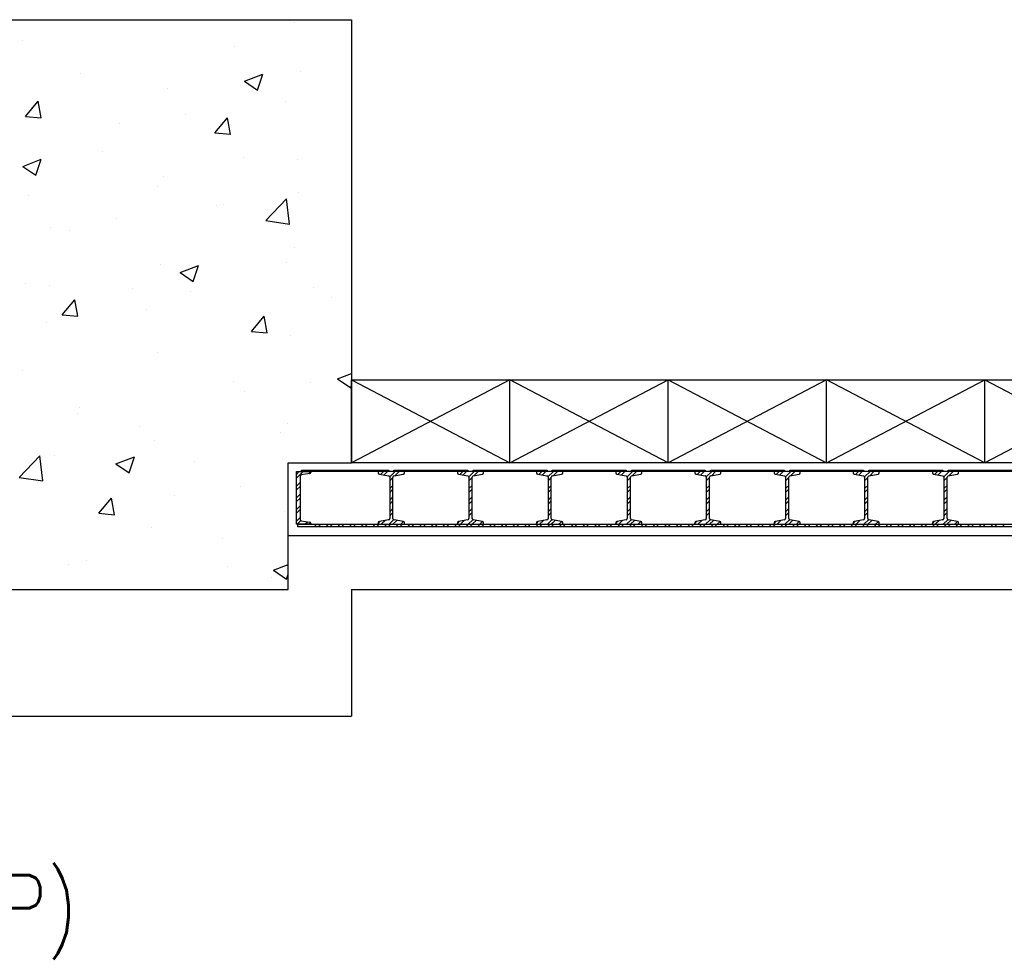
# Model space of a CAD drawing. Header units: inches. Extents: x -9715 to 32893, y -15613 to -1138.
# Tile 35 of 256: x 8374 to 8561, y -11989 to -11811. Entities that reach past the tile are written whole.
import ezdxf

# ---------------------------------------------------------------- set-up
doc = ezdxf.new("R2010")
doc.units = ezdxf.units.IN
doc.header["$MEASUREMENT"] = 0
doc.layers.get('0').update_dxf_attribs({"color": 252})
for name, color, linetype in [('DOOR', 1, 'Continuous'), ('S-ANNO-TEXT', 2, 'Continuous'), ('S1', 2, 'Continuous'), ('S2', 7, 'Continuous'), ('S6', 1, 'Continuous')]:
    doc.layers.add(name, color=color, linetype=linetype)
doc.styles.add('125', font='romans.shx', dxfattribs={"width": 0.8, "height": 2})

# ---------------------------------------------------------------- blocks, each defined once
blk = doc.blocks.new('*X155')
at = {"color": 0}
for p, q in [((1893.98, 929.61), (1893.98, 929.61)), ((1842.42, 926.14), (1842.42, 926.14)), ((1882.6, 925.01), (1882.6, 925.01)), ((1853.44, 920), (1853.44, 920)), ((1895.09, 920.28), (1895.09, 920.28)), ((1884.47, 918.49), (1887.97, 919.83)), ((1884.47, 918.49), (1886.96, 916.81)), ((1886.96, 916.81), (1887.97, 919.83)), ((1869.84, 917.07), (1869.84, 917.07)), ((1843, 911.84), (1845.41, 914.71)), ((1845.99, 911.57), (1845.41, 914.71)), ((1892.3, 914.72), (1892.3, 914.72)), ((1844.16, 913.55), (1844.16, 913.55)), ((1843, 911.84), (1845.99, 911.57)), ((1873.36, 912.22), (1873.36, 912.22)), ((1878.87, 908.7), (1881.28, 911.57)), ((1881.85, 908.43), (1881.28, 911.57)), ((1860.85, 910.57), (1860.85, 910.57)), ((1878.87, 908.7), (1881.85, 908.44)), ((1857.55, 905.19), (1857.55, 905.19)), ((1842.46, 902.36), (1845.96, 903.7)), ((1844.95, 900.68), (1845.96, 903.7)), ((1884.25, 904.06), (1884.25, 904.06)), ((1894.48, 903.63), (1894.48, 903.63)), ((1842.46, 902.36), (1844.95, 900.68)), ((1869.23, 900.43), (1869.23, 900.43)), ((1868.1, 898.47), (1868.1, 898.47)), ((1843.56, 896.91), (1843.56, 896.91)), ((1888.55, 892.13), (1892.44, 896.19)), ((1893, 891.44), (1892.45, 896.19)), ((1894.79, 897.34), (1894.79, 897.34)), ((1879.15, 894.99), (1879.15, 894.99)), ((1880.53, 895.17), (1880.53, 895.17)), ((1860.21, 892.5), (1860.21, 892.5)), ((1888.55, 892.13), (1893, 891.44)), ((1847.69, 890.85), (1847.69, 890.85)), ((1851.37, 890.17), (1851.37, 890.17)), ((1893.88, 886.99), (1893.88, 886.99)), ((1868.62, 883.78), (1868.62, 883.78)), ((1872.31, 882.23), (1875.81, 883.57)), ((1874.79, 880.55), (1875.81, 883.57)), ((1892.51, 884.19), (1892.51, 884.19)), ((1872.31, 882.23), (1874.79, 880.55)), ((1842.95, 880.26), (1842.95, 880.26)), ((1847.61, 879.77), (1847.61, 879.77)), ((1863.35, 879.19), (1863.35, 879.19)), ((1897.57, 879.43), (1897.57, 879.43)), ((1849.94, 874.23), (1852.35, 877.1)), ((1852.93, 873.96), (1852.35, 877.1)), ((1874.3, 878.64), (1874.3, 878.64)), ((1900.99, 877.51), (1900.99, 877.51)), ((1865.99, 875.27), (1865.99, 875.27)), ((1849.94, 874.23), (1852.93, 873.96)), ((1885.8, 871.09), (1888.21, 873.96)), ((1888.79, 870.82), (1888.21, 873.96)), ((1847.06, 872.78), (1847.06, 872.78)), ((1885.8, 871.09), (1888.79, 870.83)), ((1893.27, 870.34), (1893.27, 870.34)), ((1868.01, 867.14), (1868.01, 867.14)), ((1842.34, 863.62), (1842.34, 863.62)), ((1902.15, 862.1), (1904.78, 863.11)), ((1902.15, 862.1), (1904.64, 860.42)), ((1882.45, 861.69), (1882.45, 861.69)), ((1896.93, 861.36), (1896.93, 861.36)), ((1904.64, 860.42), (1904.78, 860.83)), ((1884.42, 859.71), (1884.42, 859.71)), ((1853.29, 856.69), (1853.29, 856.69)), ((1852.84, 855.55), (1852.84, 855.55)), ((1864.56, 853.09), (1864.56, 853.09)), ((1892.66, 853.7), (1892.66, 853.7)), ((1891.25, 851.96), (1891.25, 851.96)), ((1867.4, 850.5), (1867.4, 850.5)), ((1841.82, 843.43), (1845.71, 847.49)), ((1846.26, 842.74), (1845.71, 847.48)), ((1848.41, 847.5), (1848.41, 847.5)), ((1860.14, 845.97), (1863.64, 847.32)), ((1862.63, 844.29), (1863.64, 847.31)), ((1860.14, 845.97), (1862.63, 844.29)), ((1875.1, 846.38), (1875.1, 846.38)), ((1841.82, 843.43), (1846.26, 842.74)), ((1883.78, 841.64), (1883.78, 841.64)), ((1871.26, 839.99), (1871.26, 839.99)), ((1856.88, 836.62), (1859.29, 839.49)), ((1859.87, 836.35), (1859.29, 839.49)), ((1856.88, 836.62), (1859.87, 836.35)), ((1892.05, 837.05), (1892.05, 837.05)), ((1866.8, 833.85), (1866.8, 833.85)), ((1892.74, 833.48), (1892.78, 833.52)), ((1892.74, 833.48), (1892.78, 833.47)), ((1880.38, 831.86), (1880.38, 831.86)), ((1851.23, 826.85), (1851.23, 826.85)), ((1854.61, 827.68), (1854.61, 827.68)), ((1889.99, 825.84), (1892.78, 826.91)), ((1881.31, 826.55), (1881.31, 826.55)), ((1889.99, 825.84), (1892.47, 824.16)), ((1892.47, 824.16), (1892.78, 825.07)), ((1889.56, 824.41), (1889.56, 824.41))]:
    blk.add_line(p, q, dxfattribs=at)
blk = doc.blocks.new('DOOR')
at = {"layer": 'DOOR'}
for p, q in [((0, 4.45), (0.55, 5)), ((0, 3.71), (1.29, 5)), ((0, -5), (0, 5)), ((0, 5), (2.74, 5)), ((0.69, 4.09), (0.69, -4)), ((0.69, 4.09), (0.69, 4)), ((2.52, 4.6), (0.9, 4.34)), ((1, 5.25), (17.5, 5.25)), ((1, 5), (1, 5.25)), ((1, 5), (1, 5.25)), ((17.5, 5), (1, 5)), ((2.44, 5), (2.19, 5.25)), ((2.33, 4.57), (2.74, 4.98)), ((2.74, 5), (2.74, 4.84)), ((3.18, 5), (2.93, 5.25)), ((4.65, 5), (4.4, 5.25)), ((5.39, 5), (5.14, 5.25)), ((6.86, 5), (6.61, 5.25)), ((7.6, 5), (7.35, 5.25)), ((9.07, 5), (8.82, 5.25)), ((9.81, 5), (9.56, 5.25)), ((11.28, 5), (11.03, 5.25)), ((12.02, 5), (11.77, 5.25)), ((13.49, 5), (13.24, 5.25)), ((14.23, 5), (13.98, 5.25)), ((15.7, 5), (15.45, 5.25)), ((15.95, 4.43), (16.52, 5)), ((16.44, 5), (16.19, 5.25)), ((16.57, 4.32), (17.25, 5)), ((17.5, 5.25), (17.5, 5)), ((17.68, 3.96), (18.72, 5)), ((17.69, 3.23), (18.31, 3.85)), ((18.5, 5.25), (32.5, 5.25)), ((18.5, 5), (18.5, 5.25)), ((18.69, 5), (18.5, 5.19)), ((32.5, 5), (18.5, 5)), ((18.65, 4.18), (19.46, 5)), ((20.17, 5), (19.92, 5.25)), ((20.9, 5), (20.65, 5.25)), ((22.38, 5), (22.13, 5.25)), ((23.11, 5), (22.86, 5.25)), ((24.59, 5), (24.34, 5.25)), ((25.32, 5), (25.07, 5.25)), ((26.8, 5), (26.55, 5.25)), ((27.53, 5), (27.28, 5.25)), ((29.01, 5), (28.76, 5.25)), ((29.74, 5), (29.49, 5.25)), ((30.95, 4.43), (31.52, 5)), ((31.22, 5), (30.97, 5.25)), ((31.57, 4.32), (32.25, 5)), ((31.95, 5), (31.7, 5.25)), ((32.5, 5.25), (32.5, 5)), ((32.68, 3.96), (33.72, 5)), ((32.69, 3.23), (33.31, 3.85)), ((33.5, 5.25), (47.5, 5.25)), ((33.5, 5), (33.5, 5.25)), ((33.69, 5), (33.5, 5.19)), ((47.5, 5), (33.5, 5)), ((33.65, 4.18), (34.46, 5)), ((35.17, 5), (34.92, 5.25)), ((35.9, 5), (35.65, 5.25)), ((37.38, 5), (37.13, 5.25)), ((38.11, 5), (37.86, 5.25)), ((39.59, 5), (39.34, 5.25)), ((40.32, 5), (40.07, 5.25)), ((41.8, 5), (41.55, 5.25)), ((42.53, 5), (42.28, 5.25)), ((44.01, 5), (43.76, 5.25)), ((44.74, 5), (44.49, 5.25)), ((45.95, 4.43), (46.52, 5)), ((46.22, 5), (45.97, 5.25)), ((46.57, 4.32), (47.25, 5)), ((46.95, 5), (46.7, 5.25)), ((47.5, 5.25), (47.5, 5)), ((47.68, 3.96), (48.72, 5)), ((47.69, 3.23), (48.31, 3.85)), ((48.5, 5.25), (62.5, 5.25)), ((48.5, 5), (48.5, 5.25)), ((48.69, 5), (48.5, 5.19)), ((62.5, 5), (48.5, 5)), ((48.65, 4.18), (49.46, 5)), ((50.17, 5), (49.92, 5.25)), ((50.9, 5), (50.65, 5.25)), ((52.38, 5), (52.13, 5.25)), ((53.11, 5), (52.86, 5.25)), ((54.59, 5), (54.34, 5.25)), ((55.32, 5), (55.07, 5.25)), ((56.8, 5), (56.55, 5.25)), ((57.53, 5), (57.28, 5.25)), ((59.01, 5), (58.76, 5.25)), ((59.74, 5), (59.49, 5.25)), ((60.95, 4.43), (61.52, 5)), ((61.22, 5), (60.97, 5.25)), ((61.57, 4.32), (62.25, 5)), ((61.95, 5), (61.7, 5.25)), ((62.5, 5.25), (62.5, 5)), ((62.68, 3.96), (63.72, 5)), ((62.69, 3.23), (63.31, 3.85)), ((63.5, 5.25), (77.5, 5.25)), ((63.5, 5), (63.5, 5.25)), ((63.69, 5), (63.5, 5.19)), ((77.5, 5), (63.5, 5)), ((63.65, 4.18), (64.46, 5)), ((65.17, 5), (64.92, 5.25)), ((65.9, 5), (65.65, 5.25)), ((67.38, 5), (67.13, 5.25)), ((68.11, 5), (67.86, 5.25)), ((69.59, 5), (69.34, 5.25)), ((70.32, 5), (70.07, 5.25)), ((71.8, 5), (71.55, 5.25)), ((72.53, 5), (72.28, 5.25)), ((74.01, 5), (73.76, 5.25)), ((74.74, 5), (74.49, 5.25)), ((75.95, 4.43), (76.52, 5)), ((76.22, 5), (75.97, 5.25)), ((76.57, 4.32), (77.25, 5)), ((76.95, 5), (76.7, 5.25)), ((77.5, 5.25), (77.5, 5)), ((77.68, 3.96), (78.72, 5)), ((77.69, 3.23), (78.31, 3.85)), ((78.5, 5.25), (92.5, 5.25)), ((78.5, 5), (78.5, 5.25)), ((78.69, 5), (78.5, 5.19)), ((92.5, 5), (78.5, 5)), ((78.65, 4.18), (79.46, 5)), ((80.17, 5), (79.92, 5.25)), ((80.9, 5), (80.65, 5.25)), ((82.38, 5), (82.13, 5.25)), ((83.11, 5), (82.86, 5.25)), ((84.59, 5), (84.34, 5.25)), ((85.32, 5), (85.07, 5.25)), ((86.8, 5), (86.55, 5.25)), ((87.53, 5), (87.28, 5.25)), ((89.01, 5), (88.76, 5.25)), ((89.74, 5), (89.49, 5.25)), ((90.95, 4.43), (91.52, 5)), ((91.22, 5), (90.97, 5.25)), ((91.57, 4.32), (92.25, 5)), ((91.95, 5), (91.7, 5.25)), ((92.5, 5.25), (92.5, 5)), ((92.68, 3.96), (93.72, 5)), ((92.69, 3.23), (93.31, 3.85)), ((93.5, 5.25), (107.5, 5.25)), ((93.5, 5), (93.5, 5.25)), ((93.69, 5), (93.5, 5.19)), ((107.5, 5), (93.5, 5)), ((93.65, 4.18), (94.46, 5)), ((95.17, 5), (94.92, 5.25)), ((95.9, 5), (95.65, 5.25)), ((97.38, 5), (97.13, 5.25)), ((98.11, 5), (97.86, 5.25)), ((99.59, 5), (99.34, 5.25)), ((100.32, 5), (100.07, 5.25)), ((101.8, 5), (101.55, 5.25)), ((102.53, 5), (102.28, 5.25)), ((104.01, 5), (103.76, 5.25)), ((104.74, 5), (104.49, 5.25)), ((105.95, 4.43), (106.52, 5)), ((106.22, 5), (105.97, 5.25)), ((106.57, 4.32), (107.25, 5)), ((106.95, 5), (106.7, 5.25)), ((107.5, 5.25), (107.5, 5)), ((107.68, 3.96), (108.72, 5)), ((107.69, 3.23), (108.31, 3.85)), ((108.5, 5.25), (122.5, 5.25)), ((108.5, 5), (108.5, 5.25)), ((108.69, 5), (108.5, 5.19)), ((122.5, 5), (108.5, 5)), ((108.65, 4.18), (109.46, 5)), ((110.17, 5), (109.92, 5.25)), ((110.9, 5), (110.65, 5.25)), ((112.38, 5), (112.13, 5.25)), ((113.11, 5), (112.86, 5.25)), ((114.59, 5), (114.34, 5.25)), ((115.32, 5), (115.07, 5.25)), ((116.8, 5), (116.55, 5.25)), ((117.53, 5), (117.28, 5.25)), ((119.01, 5), (118.76, 5.25)), ((119.74, 5), (119.49, 5.25)), ((120.95, 4.43), (121.52, 5)), ((121.22, 5), (120.97, 5.25)), ((121.57, 4.32), (122.25, 5)), ((121.95, 5), (121.7, 5.25)), ((122.5, 5.25), (122.5, 5)), ((122.68, 3.96), (123.72, 5)), ((122.69, 3.23), (123.31, 3.85)), ((123.5, 5.25), (137.5, 5.25)), ((123.5, 5), (123.5, 5.25)), ((123.69, 5), (123.5, 5.19)), ((137.5, 5), (123.5, 5)), ((123.65, 4.18), (124.46, 5)), ((125.17, 5), (124.92, 5.25)), ((125.9, 5), (125.65, 5.25)), ((127.38, 5), (127.13, 5.25)), ((128.11, 5), (127.86, 5.25)), ((129.59, 5), (129.34, 5.25)), ((130.32, 5), (130.07, 5.25)), ((131.8, 5), (131.55, 5.25)), ((132.53, 5), (132.28, 5.25)), ((134.01, 5), (133.76, 5.25)), ((0, 2.24), (0.69, 2.92)), ((0, 1.5), (0.69, 2.19)), ((17.69, 1.75), (18.31, 2.38)), ((32.69, 1.75), (33.31, 2.38)), ((47.69, 1.75), (48.31, 2.38)), ((62.69, 1.75), (63.31, 2.38)), ((77.69, 1.75), (78.31, 2.38)), ((92.69, 1.75), (93.31, 2.38)), ((107.69, 1.75), (108.31, 2.38)), ((122.69, 1.75), (123.31, 2.38)), ((0, 0.03), (0.69, 0.71)), ((17.69, 1.02), (18.31, 1.64)), ((17.69, -0.46), (18.31, 0.17)), ((32.69, 1.02), (33.31, 1.64)), ((32.69, -0.46), (33.31, 0.17)), ((47.69, 1.02), (48.31, 1.64)), ((47.69, -0.46), (48.31, 0.17)), ((62.69, 1.02), (63.31, 1.64)), ((62.69, -0.46), (63.31, 0.17)), ((77.69, 1.02), (78.31, 1.64)), ((77.69, -0.46), (78.31, 0.17)), ((92.69, 1.02), (93.31, 1.64)), ((92.69, -0.46), (93.31, 0.17)), ((107.69, 1.02), (108.31, 1.64)), ((107.69, -0.46), (108.31, 0.17)), ((122.69, 1.02), (123.31, 1.64)), ((122.69, -0.46), (123.31, 0.17)), ((0, -0.71), (0.69, -0.02)), ((0, -2.18), (0.69, -1.49)), ((17.69, -1.19), (18.31, -0.57)), ((32.69, -1.19), (33.31, -0.57)), ((47.69, -1.19), (48.31, -0.57)), ((62.69, -1.19), (63.31, -0.57)), ((77.69, -1.19), (78.31, -0.57)), ((92.69, -1.19), (93.31, -0.57)), ((107.69, -1.19), (108.31, -0.57)), ((122.69, -1.19), (123.31, -0.57)), ((0, -2.92), (0.69, -2.23)), ((0, -4.39), (0.69, -3.7)), ((17.69, -2.67), (18.31, -2.04)), ((17.69, -3.4), (18.31, -2.78)), ((32.69, -2.67), (33.31, -2.04)), ((32.69, -3.4), (33.31, -2.78)), ((47.69, -2.67), (48.31, -2.04)), ((47.69, -3.4), (48.31, -2.78)), ((62.69, -2.67), (63.31, -2.04)), ((62.69, -3.4), (63.31, -2.78)), ((77.69, -2.67), (78.31, -2.04)), ((77.69, -3.4), (78.31, -2.78)), ((92.69, -2.67), (93.31, -2.04)), ((92.69, -3.4), (93.31, -2.78)), ((107.69, -2.67), (108.31, -2.04)), ((107.69, -3.4), (108.31, -2.78)), ((122.69, -2.67), (123.31, -2.04)), ((122.69, -3.4), (123.31, -2.78)), ((2.74, -5), (0, -5)), ((0.13, -5), (0.82, -4.31)), ((0.25, -5.5), (0.25, -5)), ((0.25, -5), (315.26, -5)), ((317.75, -5.5), (0.25, -5.5)), ((0.69, -4), (0.69, -4.09)), ((0.9, -4.34), (2.52, -4.6)), ((1.6, -5), (2.08, -4.53)), ((2.34, -5), (2.67, -4.67)), ((2.74, -4.84), (2.74, -5)), ((3.39, -5.5), (3.89, -5)), ((4.12, -5.5), (4.62, -5)), ((5.6, -5.5), (6.1, -5)), ((6.33, -5.5), (6.83, -5)), ((7.81, -5.5), (8.31, -5)), ((8.54, -5.5), (9.04, -5)), ((10.02, -5.5), (10.52, -5)), ((10.75, -5.5), (11.25, -5)), ((12.23, -5.5), (12.73, -5)), ((12.96, -5.5), (13.46, -5)), ((14.44, -5.5), (14.94, -5)), ((15.17, -5.5), (15.67, -5)), ((15.53, -4.83), (15.91, -4.44)), ((16.09, -5), (16.81, -4.28)), ((16.64, -5.5), (17.14, -5)), ((17.38, -5.5), (17.88, -5)), ((17.56, -5), (18.43, -4.13)), ((18.3, -5), (19.05, -4.26)), ((18.85, -5.5), (19.35, -5)), ((19.59, -5.5), (20.09, -5)), ((19.77, -5), (20.29, -4.48)), ((21.06, -5.5), (21.56, -5)), ((21.8, -5.5), (22.3, -5)), ((23.27, -5.5), (23.77, -5)), ((24.01, -5.5), (24.51, -5)), ((25.48, -5.5), (25.98, -5)), ((26.22, -5.5), (26.72, -5)), ((27.69, -5.5), (28.19, -5)), ((28.43, -5.5), (28.93, -5)), ((29.9, -5.5), (30.4, -5)), ((30.53, -4.83), (30.91, -4.44)), ((30.64, -5.5), (31.14, -5)), ((31.09, -5), (31.81, -4.28)), ((32.11, -5.5), (32.61, -5)), ((32.56, -5), (33.43, -4.13)), ((32.85, -5.5), (33.35, -5)), ((33.3, -5), (34.05, -4.26)), ((34.32, -5.5), (34.82, -5)), ((34.77, -5), (35.29, -4.48)), ((35.06, -5.5), (35.56, -5)), ((36.53, -5.5), (37.03, -5)), ((37.27, -5.5), (37.77, -5)), ((38.74, -5.5), (39.24, -5)), ((39.48, -5.5), (39.98, -5)), ((40.95, -5.5), (41.45, -5)), ((41.69, -5.5), (42.19, -5)), ((43.16, -5.5), (43.66, -5)), ((43.9, -5.5), (44.4, -5)), ((45.37, -5.5), (45.87, -5)), ((45.53, -4.83), (45.91, -4.44)), ((46.09, -5), (46.81, -4.28)), ((46.11, -5.5), (46.61, -5)), ((47.56, -5), (48.43, -4.13)), ((47.58, -5.5), (48.08, -5)), ((48.3, -5), (49.05, -4.26)), ((48.32, -5.5), (48.82, -5)), ((49.77, -5), (50.29, -4.48)), ((49.79, -5.5), (50.29, -5)), ((50.53, -5.5), (51.03, -5)), ((52, -5.5), (52.5, -5)), ((52.74, -5.5), (53.24, -5)), ((54.21, -5.5), (54.71, -5)), ((54.95, -5.5), (55.45, -5)), ((56.42, -5.5), (56.92, -5)), ((57.16, -5.5), (57.66, -5)), ((58.63, -5.5), (59.13, -5)), ((59.37, -5.5), (59.87, -5)), ((60.53, -4.83), (60.91, -4.44)), ((60.84, -5.5), (61.34, -5)), ((61.09, -5), (61.81, -4.28)), ((61.58, -5.5), (62.08, -5)), ((62.56, -5), (63.43, -4.13)), ((63.05, -5.5), (63.55, -5)), ((63.3, -5), (64.05, -4.26)), ((63.79, -5.5), (64.29, -5)), ((64.77, -5), (65.29, -4.48)), ((65.26, -5.5), (65.76, -5)), ((66, -5.5), (66.5, -5)), ((67.47, -5.5), (67.97, -5)), ((68.2, -5.5), (68.7, -5)), ((69.68, -5.5), (70.18, -5)), ((70.41, -5.5), (70.91, -5)), ((71.89, -5.5), (72.39, -5)), ((72.62, -5.5), (73.12, -5)), ((74.1, -5.5), (74.6, -5)), ((74.83, -5.5), (75.33, -5)), ((75.53, -4.83), (75.91, -4.44)), ((76.09, -5), (76.81, -4.28)), ((76.31, -5.5), (76.81, -5)), ((77.04, -5.5), (77.54, -5)), ((77.56, -5), (78.43, -4.13)), ((78.3, -5), (79.05, -4.26)), ((78.52, -5.5), (79.02, -5)), ((79.25, -5.5), (79.75, -5)), ((79.77, -5), (80.29, -4.48)), ((80.73, -5.5), (81.23, -5)), ((81.46, -5.5), (81.96, -5)), ((82.94, -5.5), (83.44, -5)), ((83.67, -5.5), (84.17, -5)), ((85.15, -5.5), (85.65, -5)), ((85.88, -5.5), (86.38, -5)), ((87.36, -5.5), (87.86, -5)), ((88.09, -5.5), (88.59, -5)), ((89.57, -5.5), (90.07, -5)), ((90.3, -5.5), (90.8, -5)), ((90.53, -4.83), (90.91, -4.44)), ((91.09, -5), (91.81, -4.28)), ((91.78, -5.5), (92.28, -5)), ((92.51, -5.5), (93.01, -5)), ((92.56, -5), (93.43, -4.13)), ((93.3, -5), (94.05, -4.26)), ((93.98, -5.5), (94.48, -5)), ((94.72, -5.5), (95.22, -5)), ((94.77, -5), (95.29, -4.48)), ((96.19, -5.5), (96.69, -5)), ((96.93, -5.5), (97.43, -5)), ((98.4, -5.5), (98.9, -5)), ((99.14, -5.5), (99.64, -5)), ((100.61, -5.5), (101.11, -5)), ((101.35, -5.5), (101.85, -5)), ((102.82, -5.5), (103.32, -5)), ((103.56, -5.5), (104.06, -5)), ((105.03, -5.5), (105.53, -5)), ((105.53, -4.83), (105.91, -4.44)), ((105.77, -5.5), (106.27, -5)), ((106.09, -5), (106.81, -4.28)), ((107.24, -5.5), (107.74, -5)), ((107.56, -5), (108.43, -4.13)), ((107.98, -5.5), (108.48, -5)), ((108.3, -5), (109.05, -4.26)), ((109.45, -5.5), (109.95, -5)), ((109.77, -5), (110.29, -4.48)), ((110.19, -5.5), (110.69, -5)), ((111.66, -5.5), (112.16, -5)), ((112.4, -5.5), (112.9, -5)), ((113.87, -5.5), (114.37, -5)), ((114.61, -5.5), (115.11, -5)), ((116.08, -5.5), (116.58, -5)), ((116.82, -5.5), (117.32, -5)), ((118.29, -5.5), (118.79, -5)), ((119.03, -5.5), (119.53, -5)), ((120.5, -5.5), (121, -5)), ((120.53, -4.83), (120.91, -4.44)), ((121.09, -5), (121.81, -4.28)), ((121.24, -5.5), (121.74, -5)), ((122.56, -5), (123.43, -4.13)), ((122.71, -5.5), (123.21, -5)), ((123.3, -5), (124.05, -4.26)), ((123.45, -5.5), (123.95, -5)), ((124.77, -5), (125.29, -4.48)), ((124.92, -5.5), (125.42, -5)), ((125.66, -5.5), (126.16, -5)), ((127.13, -5.5), (127.63, -5)), ((127.87, -5.5), (128.37, -5)), ((129.34, -5.5), (129.84, -5)), ((130.08, -5.5), (130.58, -5)), ((131.55, -5.5), (132.05, -5)), ((132.29, -5.5), (132.79, -5)), ((133.76, -5.5), (134.26, -5))]:
    blk.add_line(p, q, dxfattribs=at)
at = {"layer": 'DOOR', "linetype": 'Continuous'}
for p, q in [((20.47, 5), (15.53, 5)), ((15.53, 5), (15.53, 4.72)), ((15.73, 4.47), (17.48, 4.16)), ((17.69, 3.92), (17.69, -3.92)), ((18.31, -3.92), (18.31, 3.92)), ((18.52, 4.16), (20.27, 4.47)), ((20.47, 4.72), (20.47, 5)), ((35.47, 5), (30.53, 5)), ((30.53, 5), (30.53, 4.72)), ((30.73, 4.47), (32.48, 4.16)), ((32.69, 3.92), (32.69, -3.92)), ((33.31, -3.92), (33.31, 3.92)), ((33.52, 4.16), (35.27, 4.47)), ((35.47, 4.72), (35.47, 5)), ((50.47, 5), (45.53, 5)), ((45.53, 5), (45.53, 4.72)), ((45.73, 4.47), (47.48, 4.16)), ((47.69, 3.92), (47.69, -3.92)), ((48.31, -3.92), (48.31, 3.92)), ((48.52, 4.16), (50.27, 4.47)), ((50.47, 4.72), (50.47, 5)), ((65.47, 5), (60.53, 5)), ((60.53, 5), (60.53, 4.72)), ((60.73, 4.47), (62.48, 4.16)), ((62.69, 3.92), (62.69, -3.92)), ((63.31, -3.92), (63.31, 3.92)), ((63.52, 4.16), (65.27, 4.47)), ((65.47, 4.72), (65.47, 5)), ((80.47, 5), (75.53, 5)), ((75.53, 5), (75.53, 4.72)), ((75.73, 4.47), (77.48, 4.16)), ((77.69, 3.92), (77.69, -3.92)), ((78.31, -3.92), (78.31, 3.92)), ((78.52, 4.16), (80.27, 4.47)), ((80.47, 4.72), (80.47, 5)), ((95.47, 5), (90.53, 5)), ((90.53, 5), (90.53, 4.72)), ((90.73, 4.47), (92.48, 4.16)), ((92.69, 3.92), (92.69, -3.92)), ((93.31, -3.92), (93.31, 3.92)), ((93.52, 4.16), (95.27, 4.47)), ((95.47, 4.72), (95.47, 5)), ((110.47, 5), (105.53, 5)), ((105.53, 5), (105.53, 4.72)), ((105.73, 4.47), (107.48, 4.16)), ((107.69, 3.92), (107.69, -3.92)), ((108.31, -3.92), (108.31, 3.92)), ((108.52, 4.16), (110.27, 4.47)), ((110.47, 4.72), (110.47, 5)), ((125.47, 5), (120.53, 5)), ((120.53, 5), (120.53, 4.72)), ((120.73, 4.47), (122.48, 4.16)), ((122.69, 3.92), (122.69, -3.92)), ((123.31, -3.92), (123.31, 3.92)), ((123.52, 4.16), (125.27, 4.47)), ((125.47, 4.72), (125.47, 5)), ((15.53, -4.72), (15.53, -5)), ((15.53, -5), (20.47, -5)), ((17.48, -4.16), (15.73, -4.47)), ((20.27, -4.47), (18.52, -4.16)), ((20.47, -5), (20.47, -4.72)), ((30.53, -4.72), (30.53, -5)), ((30.53, -5), (35.47, -5)), ((32.48, -4.16), (30.73, -4.47)), ((35.27, -4.47), (33.52, -4.16)), ((35.47, -5), (35.47, -4.72)), ((45.53, -4.72), (45.53, -5)), ((45.53, -5), (50.47, -5)), ((47.48, -4.16), (45.73, -4.47)), ((50.27, -4.47), (48.52, -4.16)), ((50.47, -5), (50.47, -4.72)), ((60.53, -4.72), (60.53, -5)), ((60.53, -5), (65.47, -5)), ((62.48, -4.16), (60.73, -4.47)), ((65.27, -4.47), (63.52, -4.16)), ((65.47, -5), (65.47, -4.72)), ((75.53, -4.72), (75.53, -5)), ((75.53, -5), (80.47, -5)), ((77.48, -4.16), (75.73, -4.47)), ((80.27, -4.47), (78.52, -4.16)), ((80.47, -5), (80.47, -4.72)), ((90.53, -4.72), (90.53, -5)), ((90.53, -5), (95.47, -5)), ((92.48, -4.16), (90.73, -4.47)), ((95.27, -4.47), (93.52, -4.16)), ((95.47, -5), (95.47, -4.72)), ((105.53, -4.72), (105.53, -5)), ((105.53, -5), (110.47, -5)), ((107.48, -4.16), (105.73, -4.47)), ((110.27, -4.47), (108.52, -4.16)), ((110.47, -5), (110.47, -4.72)), ((120.53, -4.72), (120.53, -5)), ((120.53, -5), (125.47, -5)), ((122.48, -4.16), (120.73, -4.47)), ((125.27, -4.47), (123.52, -4.16)), ((125.47, -5), (125.47, -4.72))]:
    blk.add_line(p, q, dxfattribs=at)
at = {"layer": 'DOOR'}
for centre, start, end in [((0.94, 4.09), 97.5303, 180), ((2.49, 4.84), 277.5303, 360), ((0.94, -4.09), 180, 262.4697), ((2.49, -4.84), 0, 82.4697)]:
    blk.add_arc(centre, 0.25, start, end, dxfattribs=at)
at = {"layer": 'DOOR', "linetype": 'Continuous'}
for centre, start, end in [((15.78, 4.72), 180, 259.9171), ((17.44, 3.92), 360, 79.9171), ((18.56, 3.92), 100.0829, 180), ((20.22, 4.72), 280.0829, 360), ((30.78, 4.72), 180, 259.9171), ((32.44, 3.92), 0, 79.9171), ((33.56, 3.92), 100.0829, 180), ((35.22, 4.72), 280.0829, 360), ((45.78, 4.72), 180, 259.9171), ((47.44, 3.92), 0, 79.9171), ((48.56, 3.92), 100.0829, 180), ((50.22, 4.72), 280.0829, 360), ((60.78, 4.72), 180, 259.9171), ((62.44, 3.92), 0, 79.9171), ((63.56, 3.92), 100.0829, 180), ((65.22, 4.72), 280.0829, 360), ((75.78, 4.72), 180, 259.9171), ((77.44, 3.92), 0, 79.9171), ((78.56, 3.92), 100.0829, 180), ((80.22, 4.72), 280.0829, 360), ((90.78, 4.72), 180, 259.9171), ((92.44, 3.92), 0, 79.9171), ((93.56, 3.92), 100.0829, 180), ((95.22, 4.72), 280.0829, 360), ((105.78, 4.72), 180, 259.9171), ((107.44, 3.92), 0, 79.9171), ((108.56, 3.92), 100.0829, 180), ((110.22, 4.72), 280.0829, 360), ((120.78, 4.72), 180, 259.9171), ((122.44, 3.92), 0, 79.9171), ((123.56, 3.92), 100.0829, 180), ((125.22, 4.72), 280.0829, 360), ((15.78, -4.72), 100.0829, 180), ((17.44, -3.92), 280.0829, 0), ((18.56, -3.92), 180, 259.9171), ((20.22, -4.72), 0, 79.9171), ((30.78, -4.72), 100.0829, 180), ((32.44, -3.92), 280.0829, 0), ((33.56, -3.92), 180, 259.9171), ((35.22, -4.72), 0, 79.9171), ((45.78, -4.72), 100.0829, 180), ((47.44, -3.92), 280.0829, 0), ((48.56, -3.92), 180, 259.9171), ((50.22, -4.72), 0, 79.9171), ((60.78, -4.72), 100.0829, 180), ((62.44, -3.92), 280.0829, 0), ((63.56, -3.92), 180, 259.9171), ((65.22, -4.72), 0, 79.9171), ((75.78, -4.72), 100.0829, 180), ((77.44, -3.92), 280.0829, 0), ((78.56, -3.92), 180, 259.9171), ((80.22, -4.72), 0, 79.9171), ((90.78, -4.72), 100.0829, 180), ((92.44, -3.92), 280.0829, 0), ((93.56, -3.92), 180, 259.9171), ((95.22, -4.72), 0, 79.9171), ((105.78, -4.72), 100.0829, 180), ((107.44, -3.92), 280.0829, 0), ((108.56, -3.92), 180, 259.9171), ((110.22, -4.72), 0, 79.9171), ((120.78, -4.72), 100.0829, 180), ((122.44, -3.92), 280.0829, 0), ((123.56, -3.92), 180, 259.9171), ((125.22, -4.72), 0, 79.9171)]:
    blk.add_arc(centre, 0.25, start, end, dxfattribs=at)

msp = doc.modelspace()

# ---------------------------------------------------------------- linework, layer by layer
at = {"layer": 'S1', "color": 3}
for p, q in [((8352.86525, -11811.2683), (8436.86525, -11811.2683)), ((8436.86525, -11811.2683), (8436.86525, -11895.2683)), ((8424.86525, -11919.2683), (8424.86525, -11895.2683)), ((8424.86525, -11895.2683), (8436.86525, -11895.2683)), ((8352.86525, -11919.2683), (8424.86525, -11919.2683))]:
    msp.add_line(p, q, dxfattribs=at)
at = {"layer": 'S1', "color": 2}
for p, q in [((8424.86525, -11909.0183), (8745.86525, -11909.0183)), ((8436.86525, -11919.2683), (8436.86525, -11943.2683)), ((8436.86525, -11919.2683), (9190.86525, -11919.2683)), ((7584.86525, -11943.2683), (8436.86525, -11943.2683))]:
    msp.add_line(p, q, dxfattribs=at)
at = {"layer": 'S2', "color": 1}
for p, q in [((8436.86525, -11879.5183), (8466.86525, -11895.2683)), ((8466.86525, -11879.5183), (8436.86525, -11895.2683)), ((8496.86525, -11895.2683), (8466.86525, -11879.5183)), ((8466.86525, -11895.2683), (8496.86525, -11879.5183)), ((8496.86525, -11879.5183), (8526.86525, -11895.2683)), ((8526.86525, -11879.5183), (8496.86525, -11895.2683)), ((8556.86525, -11895.2683), (8526.86525, -11879.5183)), ((8526.86525, -11895.2683), (8556.86525, -11879.5183)), ((8556.86525, -11879.5183), (8586.86525, -11895.2683)), ((8586.86525, -11879.5183), (8556.86525, -11895.2683))]:
    msp.add_line(p, q, dxfattribs=at)
at = {"layer": 'S2', "color": 4}
for p, q in [((8436.86525, -11895.2683), (8436.86525, -11879.5183)), ((8436.86525, -11879.5183), (8736.86525, -11879.5183)), ((8466.86525, -11895.2683), (8466.86525, -11879.5183)), ((8496.86525, -11895.2683), (8496.86525, -11879.5183)), ((8526.86525, -11895.2683), (8526.86525, -11879.5183)), ((8556.86525, -11895.2683), (8556.86525, -11879.5183)), ((8736.86525, -11895.2683), (8436.86525, -11895.2683))]:
    msp.add_line(p, q, dxfattribs=at)

# ---------------------------------------------------------------- block references
at = {"layer": 'DOOR'}
msp.add_blockref('DOOR', (8426.41704, -11901.89251), dxfattribs=at)
at = {"layer": 'S6', "color": 1}
msp.add_blockref('*X155', (6532.08691, -12741.43046), dxfattribs=at)

# ---------------------------------------------------------------- texts
at = {"layer": 'S-ANNO-TEXT', "insert": (8170.12123, -11973.36823), "char_height": 12.0000005, "width": 265.2620347, "attachment_point": 1, "style": '125'}
msp.add_mtext('DOOR IN CLOSED POSITION (TYP)', dxfattribs=at)

doc.saveas('drawing.dxf')
